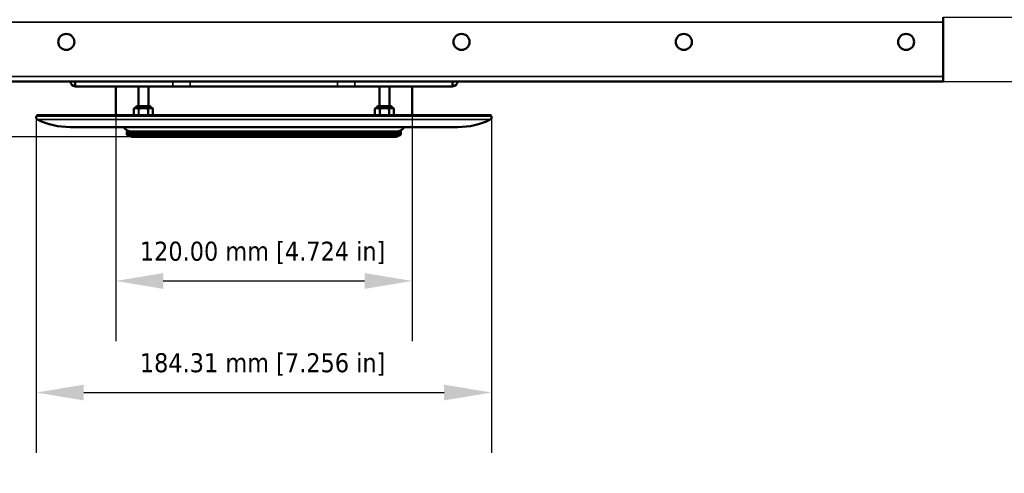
# Model space of a CAD drawing. Header units: millimetres. Extents: x 38 to 2514, y 38 to 1622.
# Tile 60 of 244: x 976 to 1374, y 539 to 723. Entities that reach past the tile are written whole.
import ezdxf

# ---------------------------------------------------------------- set-up
doc = ezdxf.new("R2010")
doc.units = ezdxf.units.MM
doc.header["$LTSCALE"] = 7.692308
for name, color, linetype, lineweight in [('Dimension (ISO)', 7, 'Continuous', 25), ('Visible (ISO)', 7, 'Continuous', 50), ('Visible Narrow (ISO)', 7, 'Continuous', 35)]:
    doc.layers.add(name, color=color, linetype=linetype, lineweight=lineweight)
doc.styles.add('Note Text (ANSI)', font='tahoma.ttf')
doc.dimstyles.new('Default (ISO)', dxfattribs={"dimscale": 7.692308, "dimtxt": 1, "dimasz": 2.5, "dimexe": 3.175, "dimexo": 0, "dimgap": 0.762, "dimtad": 1, "dimrnd": 1e-08, "dimzin": 0, "dimdsep": 46, "dimtxsty": 'Note Text (ANSI)', "dimcen": 0.09, "dimdle": 10, "dimclrd": 1, "dimclre": 1, "dimclrt": 1, "dimazin": 0, "dimtfac": 3.5052, "dimtmove": 0, "dimatfit": 3, "dimfxl": 1, "dimtolj": 1, "dimtzin": 0, "dimlwd": -1, "dimlwe": -1, "dimarcsym": 0})

# ---------------------------------------------------------------- blocks, each defined once
blk = doc.blocks.new('*D9')
at = {"layer": 'Defpoints', "color": 0, "transparency": 16777216}
for p in [(731.81, 985.54), (1068.96, 985.54), (1021.12, 675.24)]:
    blk.add_point(p, dxfattribs=at)
at = {"layer": 'Dimension (ISO)', "color": 1, "transparency": 16777216}
for p, q in [((1068.96, 985.54), (707.39, 985.54)), ((731.81, 694.47), (731.81, 966.31)), ((1021.12, 675.24), (707.39, 675.24))]:
    blk.add_line(p, q, dxfattribs=at)
for points in [[(728.6, 966.31), (735.01, 966.31), (731.81, 985.54)], [(728.6, 694.47), (735.01, 694.47), (731.81, 675.24)]]:
    blk.add_solid(points, dxfattribs=at)
at = {"layer": 'Dimension (ISO)', "color": 1, "transparency": 16777216, "insert": (715.88, 776.94), "char_height": 7.6923, "attachment_point": 1, "rotation": 90, "style": 'Note Text (ANSI)'}
blk.add_mtext('\\A1;310.30 mm [12.217 in]', dxfattribs=at)
blk = doc.blocks.new('*D10')
at = {"layer": 'Defpoints', "color": 0, "transparency": 16777216}
for p in [(1038.87, 931.19), (776.87, 675.24), (1021.12, 675.24)]:
    blk.add_point(p, dxfattribs=at)
at = {"layer": 'Dimension (ISO)', "color": 1, "transparency": 16777216}
for p, q in [((1038.87, 931.19), (752.45, 931.19)), ((776.87, 911.96), (776.87, 694.47)), ((1021.12, 675.24), (752.45, 675.24))]:
    blk.add_line(p, q, dxfattribs=at)
for points in [[(773.67, 911.96), (780.08, 911.96), (776.87, 931.19)], [(773.67, 694.47), (780.08, 694.47), (776.87, 675.24)]]:
    blk.add_solid(points, dxfattribs=at)
at = {"layer": 'Dimension (ISO)', "color": 1, "transparency": 16777216, "insert": (760.95, 749.92), "char_height": 7.6923, "attachment_point": 1, "rotation": 90, "style": 'Note Text (ANSI)'}
blk.add_mtext('\\A1;255.95 mm [10.077 in]', dxfattribs=at)
blk = doc.blocks.new('*D11')
at = {"layer": 'Defpoints', "color": 0, "transparency": 16777216}
for p in [(1349.62, 723.64), (1430.49, 723.64), (1349.62, 697.64)]:
    blk.add_point(p, dxfattribs=at)
at = {"layer": 'Dimension (ISO)', "color": 1, "transparency": 16777216}
for p, q in [((1430.49, 742.87), (1430.49, 869.13)), ((1349.62, 723.64), (1454.92, 723.64)), ((1430.49, 697.64), (1430.49, 723.64)), ((1349.62, 697.64), (1454.92, 697.64)), ((1430.49, 678.41), (1430.49, 659.18))]:
    blk.add_line(p, q, dxfattribs=at)
for points in [[(1427.29, 742.87), (1433.7, 742.87), (1430.49, 723.64)], [(1427.29, 678.41), (1433.7, 678.41), (1430.49, 697.64)]]:
    blk.add_solid(points, dxfattribs=at)
at = {"layer": 'Dimension (ISO)', "color": 1, "transparency": 16777216, "insert": (1414.57, 767.97), "char_height": 7.6923, "attachment_point": 1, "rotation": 90, "style": 'Note Text (ANSI)'}
blk.add_mtext('\\A1;26.00 mm [1.024 in]', dxfattribs=at)
blk = doc.blocks.new('*D21')
at = {"layer": 'Defpoints', "color": 0, "transparency": 16777216}
for p in [(1014.62, 683.97), (1134.62, 683.97), (1134.62, 616.83)]:
    blk.add_point(p, dxfattribs=at)
at = {"layer": 'Dimension (ISO)', "color": 1, "transparency": 16777216}
for p, q in [((1014.62, 683.97), (1014.62, 592.41)), ((1134.62, 683.97), (1134.62, 592.41)), ((1033.85, 616.83), (1115.38, 616.83))]:
    blk.add_line(p, q, dxfattribs=at)
for points in [[(1033.85, 620.03), (1033.85, 613.62), (1014.62, 616.83)], [(1115.38, 620.03), (1115.38, 613.62), (1134.62, 616.83)]]:
    blk.add_solid(points, dxfattribs=at)
at = {"layer": 'Dimension (ISO)', "color": 1, "transparency": 16777216, "insert": (1024.38, 632.75), "char_height": 7.6923, "attachment_point": 1, "style": 'Note Text (ANSI)'}
blk.add_mtext('\\A1;120.00 mm [4.724 in]', dxfattribs=at)
blk = doc.blocks.new('*D22')
at = {"layer": 'Defpoints', "color": 0, "transparency": 16777216}
for p in [(982.46, 682.76), (1166.77, 682.76), (1166.77, 571.65)]:
    blk.add_point(p, dxfattribs=at)
at = {"layer": 'Dimension (ISO)', "color": 1, "transparency": 16777216}
for p, q in [((982.46, 682.76), (982.46, 547.22)), ((1166.77, 682.76), (1166.77, 547.22)), ((1001.69, 571.65), (1147.54, 571.65))]:
    blk.add_line(p, q, dxfattribs=at)
for points in [[(1001.69, 574.85), (1001.69, 568.44), (982.46, 571.65)], [(1147.54, 574.85), (1147.54, 568.44), (1166.77, 571.65)]]:
    blk.add_solid(points, dxfattribs=at)
at = {"layer": 'Dimension (ISO)', "color": 1, "transparency": 16777216, "insert": (1024.38, 587.57), "char_height": 7.6923, "attachment_point": 1, "style": 'Note Text (ANSI)'}
blk.add_mtext('\\A1;184.31 mm [7.256 in]', dxfattribs=at)

msp = doc.modelspace()

# ---------------------------------------------------------------- linework, layer by layer
at = {"layer": 'Visible (ISO)'}
for p, q in [((1349.615, 721.643), (1349.615, 723.643)), ((1349.615, 699.643), (1349.615, 721.643)), ((799.615, 697.643), (1040.209, 697.643)), ((998.248, 695.643), (998.248, 697.643)), ((1044.816, 697.643), (1040.209, 697.643)), ((1044.816, 697.643), (1104.414, 697.643)), ((1109.022, 697.643), (1104.414, 697.643)), ((1109.022, 697.643), (1349.615, 697.643)), ((1150.983, 695.643), (1150.983, 697.643)), ((1349.615, 697.643), (1349.615, 699.643)), ((998.248, 695.643), (1037.745, 695.643)), ((1014.615, 683.968), (1014.615, 695.643)), ((1023.825, 695.643), (1023.825, 687.643)), ((1027.825, 695.643), (1027.825, 687.643)), ((1044.816, 695.643), (1037.745, 695.643)), ((1044.816, 695.643), (1104.414, 695.643)), ((1111.485, 695.643), (1104.414, 695.643)), ((1111.485, 695.643), (1150.983, 695.643)), ((1121.406, 695.643), (1121.406, 687.643)), ((1125.406, 695.643), (1125.406, 687.643)), ((1134.615, 683.968), (1134.615, 695.643)), ((1021.963, 686.508), (1021.963, 683.968)), ((1022.502, 686.913), (1022.161, 686.79)), ((1028.46, 687.643), (1023.19, 687.643)), ((1029.148, 686.913), (1029.489, 686.79)), ((1029.687, 686.508), (1029.687, 683.968)), ((1119.544, 686.508), (1119.544, 683.968)), ((1120.083, 686.913), (1119.742, 686.79)), ((1126.041, 687.643), (1120.77, 687.643)), ((1126.728, 686.913), (1127.069, 686.79)), ((1127.268, 686.508), (1127.268, 683.968)), ((982.756, 683.968), (982.53, 683.541)), ((1166.475, 683.968), (982.756, 683.968)), ((1166.475, 683.968), (1166.701, 683.541)), ((996.115, 679.143), (1153.115, 679.143)), ((1130.115, 677.343), (1019.115, 677.343)), ((1019.115, 676.843), (1019.115, 677.343)), ((1130.115, 676.843), (1019.115, 676.843)), ((1019.115, 676.743), (1130.115, 676.743)), ((1019.115, 676.743), (1019.115, 676.043)), ((1019.115, 676.043), (1130.115, 676.043)), ((1021.115, 675.243), (1019.115, 676.043)), ((1021.115, 675.243), (1128.115, 675.243)), ((1023.115, 676.743), (1023.115, 676.843)), ((1026.115, 676.743), (1026.115, 676.843)), ((1030.115, 676.843), (1030.115, 676.743)), ((1073.115, 676.743), (1073.115, 676.843)), ((1076.115, 676.743), (1076.115, 676.843)), ((1119.115, 676.843), (1119.115, 676.743)), ((1123.115, 676.743), (1123.115, 676.843)), ((1126.115, 676.743), (1126.115, 676.843)), ((1128.115, 675.243), (1130.115, 676.043)), ((1130.115, 676.843), (1130.115, 677.343)), ((1130.115, 676.743), (1130.115, 676.043))]:
    msp.add_line(p, q, dxfattribs=at)
for centre in [(994.615, 713.643), (1154.615, 713.643), (1244.615, 713.643), (1334.615, 713.643)]:
    msp.add_circle(centre, 3.25, dxfattribs=at)
for centre, radius, start, end in [((998.248, 697.643), 2, 180, 270), ((1150.983, 697.643), 2, 270, 0), ((1022.263, 686.508), 0.3, 109.75, 180), ((1022.3, 687.477), 0.6, 289.75, 351.40271), ((1023.19, 687.343), 0.3, 90, 171.40271), ((1028.46, 687.343), 0.3, 8.59729, 90), ((1029.35, 687.477), 0.6, 188.59729, 250.25), ((1029.387, 686.508), 0.3, 0, 70.25), ((1119.844, 686.508), 0.3, 109.75, 180), ((1119.88, 687.477), 0.6, 289.75, 351.40271), ((1120.77, 687.343), 0.3, 90, 171.40271), ((1126.041, 687.343), 0.3, 8.59729, 90), ((1126.931, 687.477), 0.6, 188.59729, 250.25), ((1126.968, 686.508), 0.3, 0, 70.25), ((983.413, 683.073), 1, 152.04711, 244.02322), ((996.115, 709.143), 30, 244.02322, 270), ((1153.115, 709.143), 30, 270, 295.97678), ((1165.818, 683.073), 1, 295.97678, 27.95289), ((1021.115, 681.343), 4, 213.36701, 270), ((1128.115, 681.343), 4, 270, 326.63299), ((1037.306, 678.043), 1, 224.42514, 224.427)]:
    msp.add_arc(centre, radius, start, end, dxfattribs=at)
msp.add_open_spline([(1037.069, 677.343), (1036.989, 677.343), (1036.841, 677.343), (1036.661, 677.343), (1036.555, 677.343), (1036.504, 677.343)], degree=3, dxfattribs=at)
for points, knots in [([(1112.162, 677.343), (1112.216, 677.343), (1112.269, 677.343), (1112.32, 677.343), (1112.371, 677.343), (1112.421, 677.343), (1112.468, 677.343)], [0, 0, 0, 0, 0.5, 0.5, 0.5, 1, 1, 1, 1]), ([(1112.468, 677.343), (1112.516, 677.343), (1112.561, 677.343), (1112.604, 677.343), (1112.647, 677.343), (1112.688, 677.343), (1112.727, 677.343)], [0, 0, 0, 0, 0.5, 0.5, 0.5, 0.99978022, 0.99978022, 0.99978022, 0.99978022])]:
    msp.add_open_spline(points, degree=3, knots=knots, dxfattribs=at)
at = {"layer": 'Visible Narrow (ISO)'}
for p, q in [((799.615, 721.643), (1349.615, 721.643)), ((799.615, 699.643), (1349.615, 699.643)), ((1037.745, 697.643), (1037.745, 695.643)), ((1044.816, 697.643), (1044.816, 695.643)), ((1104.414, 697.643), (1104.414, 695.643)), ((1111.485, 697.643), (1111.485, 695.643)), ((1021.963, 686.508), (1022.003, 686.508)), ((1022.003, 686.508), (1022.003, 683.968)), ((1022.502, 686.913), (1022.591, 686.913)), ((1022.893, 687.388), (1028.757, 687.388)), ((1023.547, 686.913), (1024.869, 686.913)), ((1023.784, 686.508), (1024.044, 686.508)), ((1023.784, 686.508), (1023.784, 683.968)), ((1023.993, 686.79), (1024.044, 686.508)), ((1024.044, 686.508), (1024.044, 683.968)), ((1024.869, 686.913), (1024.898, 686.63)), ((1025.845, 686.954), (1025.825, 686.954)), ((1025.825, 686.954), (1025.825, 686.692)), ((1026.781, 686.913), (1026.752, 686.63)), ((1026.781, 686.913), (1028.103, 686.913)), ((1027.657, 686.79), (1027.606, 686.508)), ((1027.606, 686.508), (1027.866, 686.508)), ((1027.606, 686.508), (1027.606, 683.968)), ((1027.866, 686.508), (1027.866, 683.968)), ((1029.059, 686.913), (1029.148, 686.913)), ((1029.647, 686.508), (1029.687, 686.508)), ((1029.647, 686.508), (1029.647, 683.968)), ((1119.544, 686.508), (1119.584, 686.508)), ((1119.584, 686.508), (1119.584, 683.968)), ((1120.083, 686.913), (1120.172, 686.913)), ((1120.474, 687.388), (1126.338, 687.388)), ((1121.128, 686.913), (1122.45, 686.913)), ((1121.365, 686.508), (1121.625, 686.508)), ((1121.365, 686.508), (1121.365, 683.968)), ((1121.574, 686.79), (1121.625, 686.508)), ((1121.625, 686.508), (1121.625, 683.968)), ((1122.45, 686.913), (1122.479, 686.63)), ((1123.426, 686.954), (1123.406, 686.954)), ((1123.406, 686.954), (1123.406, 686.692)), ((1124.362, 686.913), (1124.332, 686.63)), ((1124.362, 686.913), (1125.684, 686.913)), ((1125.238, 686.79), (1125.187, 686.508)), ((1125.187, 686.508), (1125.447, 686.508)), ((1125.187, 686.508), (1125.187, 683.968)), ((1125.447, 686.508), (1125.447, 683.968)), ((1126.639, 686.913), (1126.728, 686.913)), ((1127.228, 686.508), (1127.268, 686.508)), ((1127.228, 686.508), (1127.228, 683.968)), ((1166.701, 683.541), (982.53, 683.541)), ((1166.256, 682.174), (982.975, 682.174))]:
    msp.add_line(p, q, dxfattribs=at)
for centre, major_axis, ratio, start_param, end_param in [((1022.263, 686.508), (-0.101, 0.282), 0.8523993, 0, 1.2738051), ((1022.69, 686.63), (-0.061, 0.294), 0.8614426, 0.153458, 1.3946887), ((1023.617, 686.63), (0.061, 0.294), 0.8614426, 0.5056733, 1.746904), ((1024.044, 686.508), (0.101, 0.282), 0.8523993, 0.5939824, 1.8677875), ((1027.606, 686.508), (-0.101, 0.282), 0.8523993, 4.4153978, 5.6892029), ((1028.033, 686.63), (-0.061, 0.294), 0.8614426, 4.5362813, 5.777512), ((1028.96, 686.63), (0.061, 0.294), 0.8614426, 4.8884966, 6.1297273), ((1029.387, 686.508), (0.101, 0.282), 0.8523993, 5.0093802, 6.2831854), ((1119.844, 686.508), (-0.101, 0.282), 0.8523993, 0, 1.2738051), ((1120.271, 686.63), (-0.061, 0.294), 0.8614426, 0.153458, 1.3946887), ((1121.197, 686.63), (0.061, 0.294), 0.8614426, 0.5056733, 1.746904), ((1121.625, 686.508), (0.101, 0.282), 0.8523993, 0.5939824, 1.8677875), ((1125.187, 686.508), (-0.101, 0.282), 0.8523993, 4.4153978, 5.6892029), ((1125.614, 686.63), (-0.061, 0.294), 0.8614426, 4.5362813, 5.777512), ((1126.541, 686.63), (0.061, 0.294), 0.8614426, 4.8884966, 6.1297273), ((1126.968, 686.508), (0.101, 0.282), 0.8523993, 5.0093802, 6.2831854)]:
    msp.add_ellipse(centre, major_axis=major_axis, ratio=ratio, start_param=start_param, end_param=end_param, dxfattribs=at)
for points, knots in [([(1022.43, 686.63), (1022.401, 686.624), (1022.371, 686.617), (1022.326, 686.607), (1022.31, 686.603), (1022.272, 686.593), (1022.249, 686.586), (1022.203, 686.573), (1022.18, 686.567), (1022.126, 686.55), (1022.094, 686.539), (1022.042, 686.522), (1022.023, 686.515), (1022.003, 686.508)], [0, 0, 0, 0, 0.21859711, 0.21859711, 0.33333333, 0.33333333, 0.5048926, 0.5048926, 0.66666667, 0.66666667, 0.878277, 0.878277, 0.99999998, 0.99999998, 0.99999998, 0.99999998]), ([(1022.591, 686.913), (1022.559, 686.906), (1022.527, 686.899), (1022.494, 686.891), (1022.481, 686.888), (1022.468, 686.884), (1022.455, 686.881), (1022.431, 686.875), (1022.407, 686.869), (1022.384, 686.862), (1022.361, 686.855), (1022.339, 686.849), (1022.316, 686.842), (1022.282, 686.831), (1022.246, 686.82), (1022.209, 686.807), (1022.194, 686.802), (1022.178, 686.796), (1022.161, 686.79)], [0, 0, 0, 0, 0.23660454, 0.23660454, 0.23660454, 0.33333333, 0.33333333, 0.33333333, 0.50646934, 0.50646934, 0.50646934, 0.66666667, 0.66666667, 0.66666667, 0.89995691, 0.89995691, 0.89995691, 0.99999998, 0.99999998, 0.99999998, 0.99999998]), ([(1023.547, 686.913), (1023.508, 686.917), (1023.471, 686.922), (1023.435, 686.926), (1023.406, 686.929), (1023.377, 686.932), (1023.35, 686.935), (1023.345, 686.935), (1023.339, 686.936), (1023.334, 686.936), (1023.307, 686.939), (1023.281, 686.942), (1023.257, 686.944), (1023.252, 686.944), (1023.248, 686.944), (1023.244, 686.945), (1023.215, 686.947), (1023.189, 686.949), (1023.164, 686.95), (1023.142, 686.951), (1023.122, 686.952), (1023.103, 686.953), (1023.1, 686.953), (1023.097, 686.953), (1023.094, 686.953), (1023.077, 686.953), (1023.06, 686.954), (1023.044, 686.954), (1023.04, 686.954), (1023.037, 686.954), (1023.033, 686.954), (1023.017, 686.954), (1023.002, 686.954), (1022.987, 686.954), (1022.984, 686.954), (1022.981, 686.954), (1022.978, 686.953), (1022.963, 686.953), (1022.949, 686.953), (1022.934, 686.952), (1022.932, 686.952), (1022.93, 686.952), (1022.927, 686.952), (1022.911, 686.951), (1022.894, 686.95), (1022.878, 686.949), (1022.862, 686.948), (1022.846, 686.947), (1022.83, 686.945), (1022.814, 686.944), (1022.799, 686.942), (1022.783, 686.94), (1022.77, 686.939), (1022.757, 686.937), (1022.744, 686.936), (1022.742, 686.935), (1022.74, 686.935), (1022.737, 686.935), (1022.724, 686.933), (1022.71, 686.931), (1022.696, 686.929), (1022.694, 686.929), (1022.693, 686.929), (1022.691, 686.928), (1022.678, 686.926), (1022.664, 686.924), (1022.65, 686.922), (1022.648, 686.922), (1022.645, 686.921), (1022.643, 686.921), (1022.626, 686.918), (1022.609, 686.915), (1022.591, 686.913)], [0, 0, 0, 0, 0.06666667, 0.06666667, 0.06666667, 0.12231434, 0.12231434, 0.12231434, 0.13333333, 0.13333333, 0.13333333, 0.18962536, 0.18962536, 0.18962536, 0.2, 0.2, 0.2, 0.26666667, 0.26666667, 0.26666667, 0.32406936, 0.32406936, 0.32406936, 0.33333333, 0.33333333, 0.33333333, 0.38770297, 0.38770297, 0.38770297, 0.4, 0.4, 0.4, 0.45646382, 0.45646382, 0.45646382, 0.46666667, 0.46666667, 0.46666667, 0.52437204, 0.52437204, 0.52437204, 0.53333333, 0.53333333, 0.53333333, 0.6, 0.6, 0.6, 0.66666667, 0.66666667, 0.66666667, 0.73333333, 0.73333333, 0.73333333, 0.78993551, 0.78993551, 0.78993551, 0.8, 0.8, 0.8, 0.86006323, 0.86006323, 0.86006323, 0.86666667, 0.86666667, 0.86666667, 0.9231002, 0.9231002, 0.9231002, 0.93333333, 0.93333333, 0.93333333, 0.99999999, 0.99999999, 0.99999999, 0.99999999]), ([(1023.784, 686.508), (1023.756, 686.518), (1023.729, 686.527), (1023.704, 686.536), (1023.678, 686.544), (1023.653, 686.552), (1023.63, 686.559), (1023.606, 686.567), (1023.584, 686.573), (1023.562, 686.579), (1023.541, 686.586), (1023.52, 686.591), (1023.501, 686.596), (1023.482, 686.601), (1023.464, 686.606), (1023.447, 686.61), (1023.429, 686.614), (1023.413, 686.618), (1023.398, 686.621), (1023.384, 686.625), (1023.37, 686.628), (1023.357, 686.63)], [0, 0, 0, 0, 0.14285714, 0.14285714, 0.14285714, 0.28571429, 0.28571429, 0.28571429, 0.42857143, 0.42857143, 0.42857143, 0.57142857, 0.57142857, 0.57142857, 0.71428571, 0.71428571, 0.71428571, 0.85714286, 0.85714286, 0.85714286, 1, 1, 1, 1]), ([(1023.993, 686.79), (1023.964, 686.8), (1023.936, 686.809), (1023.909, 686.818), (1023.882, 686.827), (1023.857, 686.834), (1023.832, 686.842), (1023.808, 686.849), (1023.784, 686.856), (1023.762, 686.862), (1023.739, 686.868), (1023.718, 686.874), (1023.698, 686.879), (1023.678, 686.884), (1023.659, 686.888), (1023.641, 686.892), (1023.623, 686.897), (1023.606, 686.9), (1023.591, 686.904), (1023.575, 686.907), (1023.561, 686.91), (1023.547, 686.913)], [0, 0, 0, 0, 0.14285714, 0.14285714, 0.14285714, 0.28571429, 0.28571429, 0.28571429, 0.42857143, 0.42857143, 0.42857143, 0.57142857, 0.57142857, 0.57142857, 0.71428571, 0.71428571, 0.71428571, 0.85714286, 0.85714286, 0.85714286, 1, 1, 1, 1]), ([(1024.869, 686.913), (1024.811, 686.907), (1024.755, 686.901), (1024.702, 686.894), (1024.648, 686.888), (1024.597, 686.882), (1024.549, 686.876), (1024.5, 686.869), (1024.454, 686.863), (1024.41, 686.857), (1024.366, 686.85), (1024.324, 686.844), (1024.285, 686.838), (1024.246, 686.832), (1024.209, 686.826), (1024.174, 686.821), (1024.139, 686.815), (1024.107, 686.81), (1024.077, 686.805), (1024.047, 686.799), (1024.019, 686.795), (1023.993, 686.79)], [0, 0, 0, 0, 0.1428571, 0.1428571, 0.1428571, 0.2857143, 0.2857143, 0.2857143, 0.4285714, 0.4285714, 0.4285714, 0.5714286, 0.5714286, 0.5714286, 0.7142857, 0.7142857, 0.7142857, 0.8571429, 0.8571429, 0.8571429, 1, 1, 1, 1]), ([(1024.898, 686.63), (1024.842, 686.624), (1024.787, 686.618), (1024.735, 686.612), (1024.684, 686.606), (1024.634, 686.599), (1024.586, 686.593), (1024.539, 686.587), (1024.494, 686.58), (1024.451, 686.574), (1024.408, 686.568), (1024.368, 686.562), (1024.329, 686.556), (1024.291, 686.55), (1024.255, 686.544), (1024.221, 686.538), (1024.187, 686.533), (1024.155, 686.527), (1024.126, 686.522), (1024.096, 686.517), (1024.069, 686.512), (1024.044, 686.508)], [0, 0, 0, 0, 0.1428571, 0.1428571, 0.1428571, 0.2857143, 0.2857143, 0.2857143, 0.4285714, 0.4285714, 0.4285714, 0.5714286, 0.5714286, 0.5714286, 0.7142857, 0.7142857, 0.7142857, 0.8571429, 0.8571429, 0.8571429, 1, 1, 1, 1]), ([(1025.825, 686.954), (1025.778, 686.954), (1025.73, 686.954), (1025.635, 686.952), (1025.588, 686.951), (1025.531, 686.949), (1025.521, 686.949), (1025.476, 686.947), (1025.44, 686.946), (1025.369, 686.943), (1025.333, 686.941), (1025.267, 686.938), (1025.236, 686.936), (1025.156, 686.932), (1025.107, 686.928), (1025.006, 686.922), (1024.955, 686.918), (1024.892, 686.914), (1024.881, 686.913), (1024.869, 686.913)], [0, 0, 0, 0, 0.14984039, 0.14984039, 0.30246459, 0.30246459, 0.33333333, 0.33333333, 0.45112567, 0.45112567, 0.56756243, 0.56756243, 0.66666667, 0.66666667, 0.81796605, 0.81796605, 0.96756742, 0.96756742, 0.99999999, 0.99999999, 0.99999999, 0.99999999]), ([(1025.825, 686.692), (1025.772, 686.692), (1025.72, 686.692), (1025.62, 686.689), (1025.572, 686.687), (1025.485, 686.682), (1025.445, 686.68), (1025.357, 686.674), (1025.308, 686.67), (1025.249, 686.665), (1025.239, 686.664), (1025.184, 686.659), (1025.138, 686.654), (1025.04, 686.645), (1024.987, 686.639), (1024.922, 686.633), (1024.91, 686.631), (1024.898, 686.63)], [0, 0, 0, 0, 0.175048, 0.175048, 0.33333333, 0.33333333, 0.47146982, 0.47146982, 0.6339831, 0.6339831, 0.66666667, 0.66666667, 0.81058818, 0.81058818, 0.96567164, 0.96567164, 0.99999999, 0.99999999, 0.99999999, 0.99999999]), ([(1026.752, 686.63), (1026.672, 686.638), (1026.595, 686.646), (1026.52, 686.654), (1026.475, 686.658), (1026.431, 686.662), (1026.387, 686.666), (1026.359, 686.668), (1026.331, 686.671), (1026.302, 686.673), (1026.229, 686.678), (1026.155, 686.683), (1026.075, 686.687), (1025.996, 686.69), (1025.912, 686.692), (1025.825, 686.692)], [0.00000015, 0.00000015, 0.00000015, 0.00000015, 0.25, 0.25, 0.25, 0.40249967, 0.40249967, 0.40249967, 0.5, 0.5, 0.5, 0.75, 0.75, 0.75, 0.99999998, 0.99999998, 0.99999998, 0.99999998]), ([(1026.781, 686.913), (1026.726, 686.916), (1026.672, 686.92), (1026.595, 686.925), (1026.571, 686.927), (1026.505, 686.931), (1026.464, 686.933), (1026.389, 686.938), (1026.356, 686.939), (1026.282, 686.943), (1026.24, 686.945), (1026.161, 686.948), (1026.125, 686.949), (1026.031, 686.952), (1025.974, 686.953), (1025.891, 686.954), (1025.869, 686.954), (1025.845, 686.954)], [0.00000014, 0.00000014, 0.00000014, 0.00000014, 0.1716995, 0.1716995, 0.25, 0.25, 0.38899375, 0.38899375, 0.5, 0.5, 0.63616839, 0.63616839, 0.75, 0.75, 0.91793949, 0.91793949, 0.98139882, 0.98139882, 0.98139882, 0.98139882]), ([(1027.606, 686.508), (1027.549, 686.518), (1027.495, 686.527), (1027.442, 686.536), (1027.39, 686.545), (1027.34, 686.553), (1027.292, 686.56), (1027.245, 686.568), (1027.199, 686.574), (1027.156, 686.58), (1027.113, 686.586), (1027.073, 686.592), (1027.034, 686.597), (1026.996, 686.602), (1026.96, 686.607), (1026.926, 686.611), (1026.892, 686.615), (1026.861, 686.618), (1026.832, 686.622), (1026.803, 686.625), (1026.776, 686.628), (1026.752, 686.63)], [0, 0, 0, 0, 0.14285714, 0.14285714, 0.14285714, 0.28571429, 0.28571429, 0.28571429, 0.42857143, 0.42857143, 0.42857143, 0.57142857, 0.57142857, 0.57142857, 0.71428571, 0.71428571, 0.71428571, 0.85714286, 0.85714286, 0.85714286, 1, 1, 1, 1]), ([(1027.657, 686.79), (1027.599, 686.8), (1027.543, 686.81), (1027.489, 686.818), (1027.436, 686.827), (1027.385, 686.835), (1027.336, 686.843), (1027.287, 686.85), (1027.241, 686.857), (1027.197, 686.863), (1027.152, 686.869), (1027.111, 686.874), (1027.071, 686.879), (1027.032, 686.884), (1026.995, 686.889), (1026.96, 686.893), (1026.926, 686.897), (1026.893, 686.901), (1026.863, 686.904), (1026.833, 686.907), (1026.806, 686.91), (1026.781, 686.913)], [0, 0, 0, 0, 0.1428571, 0.1428571, 0.1428571, 0.2857143, 0.2857143, 0.2857143, 0.4285714, 0.4285714, 0.4285714, 0.5714286, 0.5714286, 0.5714286, 0.7142857, 0.7142857, 0.7142857, 0.8571429, 0.8571429, 0.8571429, 1, 1, 1, 1]), ([(1028.103, 686.913), (1028.07, 686.906), (1028.036, 686.899), (1028.003, 686.891), (1027.989, 686.888), (1027.975, 686.884), (1027.962, 686.881), (1027.937, 686.875), (1027.913, 686.869), (1027.888, 686.862), (1027.865, 686.855), (1027.842, 686.849), (1027.817, 686.842), (1027.782, 686.831), (1027.745, 686.82), (1027.707, 686.807), (1027.69, 686.802), (1027.674, 686.796), (1027.657, 686.79)], [0, 0, 0, 0, 0.23713594, 0.23713594, 0.23713594, 0.33333333, 0.33333333, 0.33333333, 0.50677606, 0.50677606, 0.50677606, 0.66666667, 0.66666667, 0.66666667, 0.90039892, 0.90039892, 0.90039892, 0.99999998, 0.99999998, 0.99999998, 0.99999998]), ([(1028.293, 686.63), (1028.264, 686.624), (1028.234, 686.617), (1028.189, 686.607), (1028.173, 686.603), (1028.135, 686.593), (1028.112, 686.586), (1028.066, 686.573), (1028.043, 686.567), (1027.989, 686.55), (1027.957, 686.539), (1027.905, 686.522), (1027.886, 686.515), (1027.866, 686.508)], [0, 0, 0, 0, 0.21888274, 0.21888274, 0.33333333, 0.33333333, 0.50516949, 0.50516949, 0.66666667, 0.66666667, 0.8785221, 0.8785221, 0.99999998, 0.99999998, 0.99999998, 0.99999998]), ([(1029.059, 686.913), (1029.044, 686.915), (1029.029, 686.917), (1029.014, 686.92), (1029.002, 686.922), (1028.991, 686.924), (1028.979, 686.925), (1028.976, 686.926), (1028.974, 686.926), (1028.971, 686.927), (1028.957, 686.929), (1028.942, 686.931), (1028.928, 686.933), (1028.913, 686.935), (1028.898, 686.937), (1028.883, 686.938), (1028.868, 686.94), (1028.853, 686.942), (1028.837, 686.943), (1028.822, 686.945), (1028.806, 686.946), (1028.791, 686.948), (1028.776, 686.949), (1028.761, 686.95), (1028.746, 686.951), (1028.731, 686.951), (1028.716, 686.952), (1028.7, 686.953), (1028.697, 686.953), (1028.695, 686.953), (1028.692, 686.953), (1028.678, 686.953), (1028.663, 686.954), (1028.648, 686.954), (1028.644, 686.954), (1028.64, 686.954), (1028.637, 686.954), (1028.621, 686.954), (1028.604, 686.954), (1028.587, 686.954), (1028.582, 686.954), (1028.578, 686.954), (1028.574, 686.953), (1028.552, 686.953), (1028.527, 686.952), (1028.502, 686.951), (1028.476, 686.95), (1028.448, 686.948), (1028.419, 686.946), (1028.393, 686.944), (1028.366, 686.941), (1028.338, 686.939), (1028.334, 686.938), (1028.33, 686.938), (1028.325, 686.937), (1028.299, 686.935), (1028.272, 686.932), (1028.244, 686.929), (1028.236, 686.928), (1028.228, 686.927), (1028.22, 686.926), (1028.194, 686.923), (1028.167, 686.92), (1028.139, 686.917), (1028.127, 686.915), (1028.115, 686.914), (1028.103, 686.913)], [0, 0, 0, 0, 0.06666667, 0.06666667, 0.06666667, 0.12180666, 0.12180666, 0.12180666, 0.13333333, 0.13333333, 0.13333333, 0.2, 0.2, 0.2, 0.26666667, 0.26666667, 0.26666667, 0.33333333, 0.33333333, 0.33333333, 0.4, 0.4, 0.4, 0.46276817, 0.46276817, 0.46276817, 0.52354494, 0.52354494, 0.52354494, 0.53333333, 0.53333333, 0.53333333, 0.58768376, 0.58768376, 0.58768376, 0.6, 0.6, 0.6, 0.65406285, 0.65406285, 0.65406285, 0.66666667, 0.66666667, 0.66666667, 0.73333333, 0.73333333, 0.73333333, 0.8, 0.8, 0.8, 0.8580812, 0.8580812, 0.8580812, 0.86666667, 0.86666667, 0.86666667, 0.91885861, 0.91885861, 0.91885861, 0.93333333, 0.93333333, 0.93333333, 0.98048823, 0.98048823, 0.98048823, 1, 1, 1, 1]), ([(1029.22, 686.63), (1029.202, 686.634), (1029.184, 686.638), (1029.167, 686.641), (1029.15, 686.645), (1029.134, 686.648), (1029.117, 686.651), (1029.101, 686.654), (1029.084, 686.658), (1029.068, 686.66), (1029.052, 686.663), (1029.035, 686.666), (1029.019, 686.669), (1029.003, 686.672), (1028.987, 686.674), (1028.97, 686.676), (1028.954, 686.679), (1028.938, 686.681), (1028.922, 686.683), (1028.906, 686.685), (1028.889, 686.686), (1028.873, 686.687), (1028.857, 686.689), (1028.84, 686.69), (1028.823, 686.691), (1028.806, 686.692), (1028.788, 686.692), (1028.769, 686.692), (1028.75, 686.692), (1028.73, 686.692), (1028.709, 686.691), (1028.688, 686.691), (1028.666, 686.69), (1028.642, 686.688), (1028.619, 686.686), (1028.594, 686.683), (1028.568, 686.68), (1028.543, 686.677), (1028.518, 686.673), (1028.492, 686.669), (1028.49, 686.668), (1028.487, 686.668), (1028.485, 686.667), (1028.461, 686.664), (1028.437, 686.659), (1028.412, 686.654), (1028.406, 686.653), (1028.4, 686.652), (1028.394, 686.651), (1028.371, 686.646), (1028.348, 686.642), (1028.325, 686.637), (1028.314, 686.635), (1028.304, 686.632), (1028.293, 686.63)], [0, 0, 0, 0, 0.06666667, 0.06666667, 0.06666667, 0.13333333, 0.13333333, 0.13333333, 0.2, 0.2, 0.2, 0.26666667, 0.26666667, 0.26666667, 0.33333333, 0.33333333, 0.33333333, 0.4, 0.4, 0.4, 0.46666667, 0.46666667, 0.46666667, 0.53333333, 0.53333333, 0.53333333, 0.6, 0.6, 0.6, 0.66666667, 0.66666667, 0.66666667, 0.73333333, 0.73333333, 0.73333333, 0.8, 0.8, 0.8, 0.8612073, 0.8612073, 0.8612073, 0.86666667, 0.86666667, 0.86666667, 0.92036738, 0.92036738, 0.92036738, 0.93333333, 0.93333333, 0.93333333, 0.9797313, 0.9797313, 0.9797313, 1, 1, 1, 1]), ([(1029.489, 686.79), (1029.461, 686.8), (1029.434, 686.809), (1029.408, 686.818), (1029.382, 686.827), (1029.357, 686.835), (1029.333, 686.842), (1029.31, 686.849), (1029.287, 686.856), (1029.265, 686.862), (1029.244, 686.868), (1029.223, 686.874), (1029.204, 686.879), (1029.184, 686.884), (1029.166, 686.888), (1029.149, 686.893), (1029.132, 686.897), (1029.115, 686.9), (1029.1, 686.904), (1029.085, 686.907), (1029.072, 686.91), (1029.059, 686.913)], [0, 0, 0, 0, 0.1428571, 0.1428571, 0.1428571, 0.2857143, 0.2857143, 0.2857143, 0.4285714, 0.4285714, 0.4285714, 0.5714286, 0.5714286, 0.5714286, 0.7142857, 0.7142857, 0.7142857, 0.8571429, 0.8571429, 0.8571429, 1, 1, 1, 1]), ([(1029.647, 686.508), (1029.619, 686.518), (1029.592, 686.527), (1029.566, 686.536), (1029.54, 686.544), (1029.516, 686.552), (1029.492, 686.56), (1029.468, 686.567), (1029.446, 686.574), (1029.424, 686.58), (1029.403, 686.586), (1029.383, 686.591), (1029.363, 686.596), (1029.344, 686.602), (1029.326, 686.606), (1029.309, 686.61), (1029.292, 686.614), (1029.276, 686.618), (1029.261, 686.621), (1029.246, 686.625), (1029.232, 686.628), (1029.22, 686.63)], [0, 0, 0, 0, 0.14285714, 0.14285714, 0.14285714, 0.28571429, 0.28571429, 0.28571429, 0.42857143, 0.42857143, 0.42857143, 0.57142857, 0.57142857, 0.57142857, 0.71428571, 0.71428571, 0.71428571, 0.85714286, 0.85714286, 0.85714286, 1, 1, 1, 1]), ([(1120.011, 686.63), (1119.982, 686.624), (1119.952, 686.617), (1119.907, 686.607), (1119.891, 686.603), (1119.852, 686.593), (1119.829, 686.586), (1119.784, 686.573), (1119.761, 686.567), (1119.707, 686.55), (1119.675, 686.539), (1119.623, 686.522), (1119.603, 686.515), (1119.584, 686.508)], [0, 0, 0, 0, 0.21859711, 0.21859711, 0.33333333, 0.33333333, 0.5048926, 0.5048926, 0.66666667, 0.66666667, 0.878277, 0.878277, 0.99999998, 0.99999998, 0.99999998, 0.99999998]), ([(1120.172, 686.913), (1120.14, 686.906), (1120.107, 686.899), (1120.075, 686.891), (1120.062, 686.888), (1120.049, 686.884), (1120.035, 686.881), (1120.012, 686.875), (1119.988, 686.869), (1119.964, 686.862), (1119.942, 686.855), (1119.92, 686.849), (1119.896, 686.842), (1119.862, 686.831), (1119.827, 686.82), (1119.79, 686.807), (1119.774, 686.802), (1119.758, 686.796), (1119.742, 686.79)], [0, 0, 0, 0, 0.23660454, 0.23660454, 0.23660454, 0.33333333, 0.33333333, 0.33333333, 0.50646934, 0.50646934, 0.50646934, 0.66666667, 0.66666667, 0.66666667, 0.89995691, 0.89995691, 0.89995691, 0.99999998, 0.99999998, 0.99999998, 0.99999998]), ([(1121.128, 686.913), (1121.089, 686.917), (1121.051, 686.922), (1121.016, 686.926), (1120.986, 686.929), (1120.958, 686.932), (1120.931, 686.935), (1120.925, 686.935), (1120.92, 686.936), (1120.915, 686.936), (1120.888, 686.939), (1120.862, 686.942), (1120.838, 686.944), (1120.833, 686.944), (1120.829, 686.944), (1120.824, 686.945), (1120.796, 686.947), (1120.769, 686.949), (1120.745, 686.95), (1120.723, 686.951), (1120.703, 686.952), (1120.684, 686.953), (1120.681, 686.953), (1120.678, 686.953), (1120.675, 686.953), (1120.657, 686.953), (1120.641, 686.954), (1120.625, 686.954), (1120.621, 686.954), (1120.618, 686.954), (1120.614, 686.954), (1120.598, 686.954), (1120.582, 686.954), (1120.567, 686.954), (1120.565, 686.954), (1120.562, 686.954), (1120.559, 686.953), (1120.544, 686.953), (1120.529, 686.953), (1120.515, 686.952), (1120.513, 686.952), (1120.51, 686.952), (1120.508, 686.952), (1120.492, 686.951), (1120.475, 686.95), (1120.459, 686.949), (1120.443, 686.948), (1120.427, 686.947), (1120.411, 686.945), (1120.395, 686.944), (1120.379, 686.942), (1120.364, 686.94), (1120.351, 686.939), (1120.338, 686.937), (1120.325, 686.936), (1120.323, 686.935), (1120.32, 686.935), (1120.318, 686.935), (1120.304, 686.933), (1120.291, 686.931), (1120.277, 686.929), (1120.275, 686.929), (1120.273, 686.929), (1120.272, 686.928), (1120.259, 686.926), (1120.245, 686.924), (1120.231, 686.922), (1120.229, 686.922), (1120.226, 686.921), (1120.224, 686.921), (1120.207, 686.918), (1120.19, 686.915), (1120.172, 686.913)], [0, 0, 0, 0, 0.06666667, 0.06666667, 0.06666667, 0.12231434, 0.12231434, 0.12231434, 0.13333333, 0.13333333, 0.13333333, 0.18962536, 0.18962536, 0.18962536, 0.2, 0.2, 0.2, 0.26666667, 0.26666667, 0.26666667, 0.32406936, 0.32406936, 0.32406936, 0.33333333, 0.33333333, 0.33333333, 0.38770297, 0.38770297, 0.38770297, 0.4, 0.4, 0.4, 0.45646382, 0.45646382, 0.45646382, 0.46666667, 0.46666667, 0.46666667, 0.52437204, 0.52437204, 0.52437204, 0.53333333, 0.53333333, 0.53333333, 0.6, 0.6, 0.6, 0.66666667, 0.66666667, 0.66666667, 0.73333333, 0.73333333, 0.73333333, 0.78993551, 0.78993551, 0.78993551, 0.8, 0.8, 0.8, 0.86006323, 0.86006323, 0.86006323, 0.86666667, 0.86666667, 0.86666667, 0.9231002, 0.9231002, 0.9231002, 0.93333333, 0.93333333, 0.93333333, 0.99999999, 0.99999999, 0.99999999, 0.99999999]), ([(1121.365, 686.508), (1121.337, 686.518), (1121.31, 686.527), (1121.284, 686.536), (1121.259, 686.544), (1121.234, 686.552), (1121.21, 686.559), (1121.187, 686.567), (1121.164, 686.573), (1121.143, 686.579), (1121.122, 686.586), (1121.101, 686.591), (1121.082, 686.596), (1121.063, 686.601), (1121.044, 686.606), (1121.027, 686.61), (1121.01, 686.614), (1120.994, 686.618), (1120.979, 686.621), (1120.964, 686.625), (1120.95, 686.628), (1120.938, 686.63)], [0, 0, 0, 0, 0.14285714, 0.14285714, 0.14285714, 0.28571429, 0.28571429, 0.28571429, 0.42857143, 0.42857143, 0.42857143, 0.57142857, 0.57142857, 0.57142857, 0.71428571, 0.71428571, 0.71428571, 0.85714286, 0.85714286, 0.85714286, 1, 1, 1, 1]), ([(1121.574, 686.79), (1121.545, 686.8), (1121.517, 686.809), (1121.49, 686.818), (1121.463, 686.827), (1121.437, 686.834), (1121.413, 686.842), (1121.388, 686.849), (1121.365, 686.856), (1121.342, 686.862), (1121.32, 686.868), (1121.299, 686.874), (1121.279, 686.879), (1121.259, 686.884), (1121.24, 686.888), (1121.222, 686.892), (1121.204, 686.897), (1121.187, 686.9), (1121.171, 686.904), (1121.156, 686.907), (1121.141, 686.91), (1121.128, 686.913)], [0, 0, 0, 0, 0.14285714, 0.14285714, 0.14285714, 0.28571429, 0.28571429, 0.28571429, 0.42857143, 0.42857143, 0.42857143, 0.57142857, 0.57142857, 0.57142857, 0.71428571, 0.71428571, 0.71428571, 0.85714286, 0.85714286, 0.85714286, 1, 1, 1, 1]), ([(1122.45, 686.913), (1122.392, 686.907), (1122.336, 686.901), (1122.282, 686.894), (1122.229, 686.888), (1122.178, 686.882), (1122.129, 686.876), (1122.081, 686.869), (1122.035, 686.863), (1121.991, 686.857), (1121.947, 686.85), (1121.905, 686.844), (1121.866, 686.838), (1121.826, 686.832), (1121.789, 686.826), (1121.755, 686.821), (1121.72, 686.815), (1121.688, 686.81), (1121.657, 686.805), (1121.627, 686.799), (1121.599, 686.795), (1121.574, 686.79)], [0, 0, 0, 0, 0.1428571, 0.1428571, 0.1428571, 0.2857143, 0.2857143, 0.2857143, 0.4285714, 0.4285714, 0.4285714, 0.5714286, 0.5714286, 0.5714286, 0.7142857, 0.7142857, 0.7142857, 0.8571429, 0.8571429, 0.8571429, 1, 1, 1, 1]), ([(1122.479, 686.63), (1122.422, 686.624), (1122.368, 686.618), (1122.316, 686.612), (1122.264, 686.606), (1122.215, 686.599), (1122.167, 686.593), (1122.12, 686.587), (1122.075, 686.58), (1122.032, 686.574), (1121.989, 686.568), (1121.948, 686.562), (1121.91, 686.556), (1121.872, 686.55), (1121.835, 686.544), (1121.801, 686.538), (1121.768, 686.533), (1121.736, 686.527), (1121.706, 686.522), (1121.677, 686.517), (1121.65, 686.512), (1121.625, 686.508)], [0, 0, 0, 0, 0.1428571, 0.1428571, 0.1428571, 0.2857143, 0.2857143, 0.2857143, 0.4285714, 0.4285714, 0.4285714, 0.5714286, 0.5714286, 0.5714286, 0.7142857, 0.7142857, 0.7142857, 0.8571429, 0.8571429, 0.8571429, 1, 1, 1, 1]), ([(1123.406, 686.954), (1123.358, 686.954), (1123.311, 686.954), (1123.216, 686.952), (1123.168, 686.951), (1123.112, 686.949), (1123.102, 686.949), (1123.057, 686.947), (1123.021, 686.946), (1122.95, 686.943), (1122.914, 686.941), (1122.847, 686.938), (1122.817, 686.936), (1122.737, 686.932), (1122.688, 686.928), (1122.587, 686.922), (1122.536, 686.918), (1122.473, 686.914), (1122.461, 686.913), (1122.45, 686.913)], [0, 0, 0, 0, 0.14984039, 0.14984039, 0.30246459, 0.30246459, 0.33333333, 0.33333333, 0.45112567, 0.45112567, 0.56756243, 0.56756243, 0.66666667, 0.66666667, 0.81796605, 0.81796605, 0.96756742, 0.96756742, 0.99999999, 0.99999999, 0.99999999, 0.99999999]), ([(1123.406, 686.692), (1123.353, 686.692), (1123.3, 686.692), (1123.2, 686.689), (1123.153, 686.687), (1123.066, 686.682), (1123.025, 686.68), (1122.937, 686.674), (1122.889, 686.67), (1122.83, 686.665), (1122.819, 686.664), (1122.765, 686.659), (1122.719, 686.654), (1122.62, 686.645), (1122.568, 686.639), (1122.503, 686.633), (1122.491, 686.631), (1122.479, 686.63)], [0, 0, 0, 0, 0.175048, 0.175048, 0.33333333, 0.33333333, 0.47146982, 0.47146982, 0.6339831, 0.6339831, 0.66666667, 0.66666667, 0.81058818, 0.81058818, 0.96567164, 0.96567164, 0.99999999, 0.99999999, 0.99999999, 0.99999999]), ([(1124.332, 686.63), (1124.253, 686.638), (1124.176, 686.646), (1124.101, 686.654), (1124.056, 686.658), (1124.012, 686.662), (1123.968, 686.666), (1123.94, 686.668), (1123.911, 686.671), (1123.883, 686.673), (1123.81, 686.678), (1123.735, 686.683), (1123.656, 686.687), (1123.577, 686.69), (1123.493, 686.692), (1123.406, 686.692)], [0.00000015, 0.00000015, 0.00000015, 0.00000015, 0.25, 0.25, 0.25, 0.40249967, 0.40249967, 0.40249967, 0.5, 0.5, 0.5, 0.75, 0.75, 0.75, 0.99999998, 0.99999998, 0.99999998, 0.99999998]), ([(1124.362, 686.913), (1124.307, 686.916), (1124.253, 686.92), (1124.176, 686.925), (1124.152, 686.927), (1124.086, 686.931), (1124.044, 686.933), (1123.97, 686.938), (1123.937, 686.939), (1123.862, 686.943), (1123.821, 686.945), (1123.742, 686.948), (1123.705, 686.949), (1123.612, 686.952), (1123.554, 686.953), (1123.472, 686.954), (1123.449, 686.954), (1123.426, 686.954)], [0.00000014, 0.00000014, 0.00000014, 0.00000014, 0.1716995, 0.1716995, 0.25, 0.25, 0.38899375, 0.38899375, 0.5, 0.5, 0.63616839, 0.63616839, 0.75, 0.75, 0.91793949, 0.91793949, 0.98139882, 0.98139882, 0.98139882, 0.98139882]), ([(1125.187, 686.508), (1125.13, 686.518), (1125.075, 686.527), (1125.023, 686.536), (1124.971, 686.545), (1124.921, 686.553), (1124.873, 686.56), (1124.825, 686.568), (1124.78, 686.574), (1124.737, 686.58), (1124.694, 686.586), (1124.653, 686.592), (1124.615, 686.597), (1124.577, 686.602), (1124.541, 686.607), (1124.507, 686.611), (1124.473, 686.615), (1124.442, 686.618), (1124.413, 686.622), (1124.384, 686.625), (1124.357, 686.628), (1124.332, 686.63)], [0, 0, 0, 0, 0.14285714, 0.14285714, 0.14285714, 0.28571429, 0.28571429, 0.28571429, 0.42857143, 0.42857143, 0.42857143, 0.57142857, 0.57142857, 0.57142857, 0.71428571, 0.71428571, 0.71428571, 0.85714286, 0.85714286, 0.85714286, 1, 1, 1, 1]), ([(1125.238, 686.79), (1125.179, 686.8), (1125.124, 686.81), (1125.07, 686.818), (1125.017, 686.827), (1124.965, 686.835), (1124.917, 686.843), (1124.868, 686.85), (1124.821, 686.857), (1124.777, 686.863), (1124.733, 686.869), (1124.691, 686.874), (1124.652, 686.879), (1124.613, 686.884), (1124.576, 686.889), (1124.541, 686.893), (1124.506, 686.897), (1124.474, 686.901), (1124.444, 686.904), (1124.414, 686.907), (1124.387, 686.91), (1124.362, 686.913)], [0, 0, 0, 0, 0.1428571, 0.1428571, 0.1428571, 0.2857143, 0.2857143, 0.2857143, 0.4285714, 0.4285714, 0.4285714, 0.5714286, 0.5714286, 0.5714286, 0.7142857, 0.7142857, 0.7142857, 0.8571429, 0.8571429, 0.8571429, 1, 1, 1, 1]), ([(1125.684, 686.913), (1125.65, 686.906), (1125.617, 686.899), (1125.583, 686.891), (1125.57, 686.888), (1125.556, 686.884), (1125.542, 686.881), (1125.518, 686.875), (1125.494, 686.869), (1125.469, 686.862), (1125.446, 686.855), (1125.422, 686.849), (1125.398, 686.842), (1125.363, 686.831), (1125.326, 686.82), (1125.287, 686.807), (1125.271, 686.802), (1125.254, 686.796), (1125.238, 686.79)], [0, 0, 0, 0, 0.23713594, 0.23713594, 0.23713594, 0.33333333, 0.33333333, 0.33333333, 0.50677606, 0.50677606, 0.50677606, 0.66666667, 0.66666667, 0.66666667, 0.90039892, 0.90039892, 0.90039892, 0.99999998, 0.99999998, 0.99999998, 0.99999998]), ([(1125.874, 686.63), (1125.845, 686.624), (1125.815, 686.617), (1125.77, 686.607), (1125.754, 686.603), (1125.715, 686.593), (1125.692, 686.586), (1125.647, 686.573), (1125.624, 686.567), (1125.57, 686.55), (1125.538, 686.539), (1125.486, 686.522), (1125.466, 686.515), (1125.447, 686.508)], [0, 0, 0, 0, 0.21888274, 0.21888274, 0.33333333, 0.33333333, 0.50516949, 0.50516949, 0.66666667, 0.66666667, 0.8785221, 0.8785221, 0.99999998, 0.99999998, 0.99999998, 0.99999998]), ([(1126.639, 686.913), (1126.625, 686.915), (1126.61, 686.917), (1126.595, 686.92), (1126.583, 686.922), (1126.571, 686.924), (1126.559, 686.925), (1126.557, 686.926), (1126.554, 686.926), (1126.552, 686.927), (1126.538, 686.929), (1126.523, 686.931), (1126.508, 686.933), (1126.494, 686.935), (1126.479, 686.937), (1126.464, 686.938), (1126.449, 686.94), (1126.434, 686.942), (1126.418, 686.943), (1126.403, 686.945), (1126.387, 686.946), (1126.371, 686.948), (1126.357, 686.949), (1126.342, 686.95), (1126.326, 686.951), (1126.312, 686.951), (1126.296, 686.952), (1126.281, 686.953), (1126.278, 686.953), (1126.276, 686.953), (1126.273, 686.953), (1126.259, 686.953), (1126.244, 686.954), (1126.228, 686.954), (1126.225, 686.954), (1126.221, 686.954), (1126.218, 686.954), (1126.202, 686.954), (1126.185, 686.954), (1126.167, 686.954), (1126.163, 686.954), (1126.159, 686.954), (1126.155, 686.953), (1126.132, 686.953), (1126.108, 686.952), (1126.082, 686.951), (1126.057, 686.95), (1126.029, 686.948), (1126, 686.946), (1125.974, 686.944), (1125.947, 686.941), (1125.919, 686.939), (1125.914, 686.938), (1125.91, 686.938), (1125.906, 686.937), (1125.88, 686.935), (1125.853, 686.932), (1125.825, 686.929), (1125.817, 686.928), (1125.809, 686.927), (1125.801, 686.926), (1125.775, 686.923), (1125.748, 686.92), (1125.719, 686.917), (1125.708, 686.915), (1125.696, 686.914), (1125.684, 686.913)], [0, 0, 0, 0, 0.06666667, 0.06666667, 0.06666667, 0.12180666, 0.12180666, 0.12180666, 0.13333333, 0.13333333, 0.13333333, 0.2, 0.2, 0.2, 0.26666667, 0.26666667, 0.26666667, 0.33333333, 0.33333333, 0.33333333, 0.4, 0.4, 0.4, 0.46276817, 0.46276817, 0.46276817, 0.52354494, 0.52354494, 0.52354494, 0.53333333, 0.53333333, 0.53333333, 0.58768376, 0.58768376, 0.58768376, 0.6, 0.6, 0.6, 0.65406285, 0.65406285, 0.65406285, 0.66666667, 0.66666667, 0.66666667, 0.73333333, 0.73333333, 0.73333333, 0.8, 0.8, 0.8, 0.8580812, 0.8580812, 0.8580812, 0.86666667, 0.86666667, 0.86666667, 0.91885861, 0.91885861, 0.91885861, 0.93333333, 0.93333333, 0.93333333, 0.98048823, 0.98048823, 0.98048823, 1, 1, 1, 1]), ([(1126.801, 686.63), (1126.783, 686.634), (1126.765, 686.638), (1126.748, 686.641), (1126.731, 686.645), (1126.714, 686.648), (1126.698, 686.651), (1126.681, 686.654), (1126.665, 686.658), (1126.649, 686.66), (1126.632, 686.663), (1126.616, 686.666), (1126.6, 686.669), (1126.584, 686.672), (1126.567, 686.674), (1126.551, 686.676), (1126.535, 686.679), (1126.519, 686.681), (1126.502, 686.683), (1126.486, 686.685), (1126.47, 686.686), (1126.454, 686.687), (1126.437, 686.689), (1126.421, 686.69), (1126.403, 686.691), (1126.386, 686.692), (1126.368, 686.692), (1126.35, 686.692), (1126.331, 686.692), (1126.311, 686.692), (1126.29, 686.691), (1126.269, 686.691), (1126.247, 686.69), (1126.223, 686.688), (1126.2, 686.686), (1126.175, 686.683), (1126.148, 686.68), (1126.124, 686.677), (1126.099, 686.673), (1126.073, 686.669), (1126.07, 686.668), (1126.068, 686.668), (1126.066, 686.667), (1126.042, 686.664), (1126.018, 686.659), (1125.993, 686.654), (1125.987, 686.653), (1125.981, 686.652), (1125.974, 686.651), (1125.952, 686.646), (1125.929, 686.642), (1125.905, 686.637), (1125.895, 686.635), (1125.885, 686.632), (1125.874, 686.63)], [0, 0, 0, 0, 0.06666667, 0.06666667, 0.06666667, 0.13333333, 0.13333333, 0.13333333, 0.2, 0.2, 0.2, 0.26666667, 0.26666667, 0.26666667, 0.33333333, 0.33333333, 0.33333333, 0.4, 0.4, 0.4, 0.46666667, 0.46666667, 0.46666667, 0.53333333, 0.53333333, 0.53333333, 0.6, 0.6, 0.6, 0.66666667, 0.66666667, 0.66666667, 0.73333333, 0.73333333, 0.73333333, 0.8, 0.8, 0.8, 0.8612073, 0.8612073, 0.8612073, 0.86666667, 0.86666667, 0.86666667, 0.92036738, 0.92036738, 0.92036738, 0.93333333, 0.93333333, 0.93333333, 0.9797313, 0.9797313, 0.9797313, 1, 1, 1, 1]), ([(1127.069, 686.79), (1127.041, 686.8), (1127.014, 686.809), (1126.988, 686.818), (1126.963, 686.827), (1126.938, 686.835), (1126.914, 686.842), (1126.89, 686.849), (1126.868, 686.856), (1126.846, 686.862), (1126.824, 686.868), (1126.804, 686.874), (1126.785, 686.879), (1126.765, 686.884), (1126.747, 686.888), (1126.73, 686.893), (1126.712, 686.897), (1126.696, 686.9), (1126.681, 686.904), (1126.666, 686.907), (1126.652, 686.91), (1126.639, 686.913)], [0, 0, 0, 0, 0.1428571, 0.1428571, 0.1428571, 0.2857143, 0.2857143, 0.2857143, 0.4285714, 0.4285714, 0.4285714, 0.5714286, 0.5714286, 0.5714286, 0.7142857, 0.7142857, 0.7142857, 0.8571429, 0.8571429, 0.8571429, 1, 1, 1, 1]), ([(1127.228, 686.508), (1127.2, 686.518), (1127.173, 686.527), (1127.147, 686.536), (1127.121, 686.544), (1127.096, 686.552), (1127.073, 686.56), (1127.049, 686.567), (1127.027, 686.574), (1127.005, 686.58), (1126.984, 686.586), (1126.963, 686.591), (1126.944, 686.596), (1126.925, 686.602), (1126.907, 686.606), (1126.89, 686.61), (1126.873, 686.614), (1126.857, 686.618), (1126.842, 686.621), (1126.827, 686.625), (1126.813, 686.628), (1126.801, 686.63)], [0, 0, 0, 0, 0.14285714, 0.14285714, 0.14285714, 0.28571429, 0.28571429, 0.28571429, 0.42857143, 0.42857143, 0.42857143, 0.57142857, 0.57142857, 0.57142857, 0.71428571, 0.71428571, 0.71428571, 0.85714286, 0.85714286, 0.85714286, 1, 1, 1, 1])]:
    msp.add_open_spline(points, degree=3, knots=knots, dxfattribs=at)
for points in [[(1023.357, 686.63), (1023.324, 686.637), (1023.26, 686.65), (1023.172, 686.667), (1023.092, 686.679), (1023.02, 686.687), (1022.957, 686.691), (1022.9, 686.693), (1022.847, 686.692), (1022.797, 686.689), (1022.748, 686.685), (1022.698, 686.679), (1022.648, 686.672), (1022.599, 686.664), (1022.548, 686.654), (1022.492, 686.643), (1022.452, 686.635), (1022.43, 686.63)], [(1120.938, 686.63), (1120.904, 686.637), (1120.84, 686.65), (1120.753, 686.667), (1120.673, 686.679), (1120.601, 686.687), (1120.537, 686.691), (1120.48, 686.693), (1120.428, 686.692), (1120.378, 686.689), (1120.328, 686.685), (1120.279, 686.679), (1120.229, 686.672), (1120.18, 686.664), (1120.128, 686.654), (1120.073, 686.643), (1120.032, 686.635), (1120.011, 686.63)]]:
    msp.add_open_spline(points, degree=3, dxfattribs=at)

# ---------------------------------------------------------------- dimensions: what is measured, and where the dimension line sits
at = {"layer": 'Dimension (ISO)', "color": 1, "true_color": 0xff0000}
for base, p1, p2, angle, text, override, picture, middle in [((731.808, 985.543), (1021.115, 675.243), (1068.963, 985.543), 90, '<> mm [12.217 in]', {"dimgap": 0.762, "dimdec": 2, "dimpost": '', "dimtol": 0, "dimlim": 0, "dimtp": 0, "dimtm": 0, "dimtdec": 2, "dimtofl": 0, "dimatfit": 1}, '*D9', (731.808, 830.393)), ((776.872, 675.243), (1038.865, 931.193), (1021.115, 675.243), 270, '<> mm [10.077 in]', {"dimgap": 0.762, "dimdec": 2, "dimpost": '', "dimtol": 0, "dimlim": 0, "dimtp": 0, "dimtm": 0, "dimtdec": 2, "dimtofl": 0, "dimatfit": 1}, '*D10', (776.872, 803.343)), ((1430.493, 723.643), (1349.615, 697.643), (1349.615, 723.643), 270, '<> mm [1.024 in]', {"dimgap": 0.762, "dimdec": 2, "dimpost": '', "dimtol": 0, "dimlim": 0, "dimtp": 0, "dimtm": 0, "dimtdec": 2, "dimtofl": 1, "dimatfit": 1}, '*D11', (1430.493, 815.615)), ((1166.768, 571.647), (982.462, 682.763), (1166.768, 682.763), 180, '<> mm [7.256 in]', {"dimgap": 0.762, "dimdec": 2, "dimpost": '', "dimtol": 0, "dimlim": 0, "dimtp": 0, "dimtm": 0, "dimtdec": 2, "dimtofl": 0, "dimatfit": 1}, '*D22', (1074.615, 571.647))]:
    dim = msp.add_linear_dim(base=base, p1=p1, p2=p2, angle=angle, text=text, dimstyle='Default (ISO)', override=override, dxfattribs=at)
    dim.commit()
    dim.dimension.update_dxf_attribs({"geometry": picture, "text_midpoint": middle, "dimtype": 160})
dim = msp.add_linear_dim(base=(1134.615, 616.829), p1=(1014.615, 683.968), p2=(1134.615, 683.968), text='<> mm [4.724 in]', dimstyle='Default (ISO)', override={"dimgap": 0.762, "dimdec": 2, "dimpost": '', "dimtol": 0, "dimlim": 0, "dimtp": 0, "dimtm": 0, "dimtdec": 2, "dimtofl": 0, "dimatfit": 1}, dxfattribs=at)
dim.commit()
dim.dimension.update_dxf_attribs({"geometry": '*D21', "text_midpoint": (1074.615, 616.829), "dimtype": 160})

doc.saveas('drawing.dxf')
